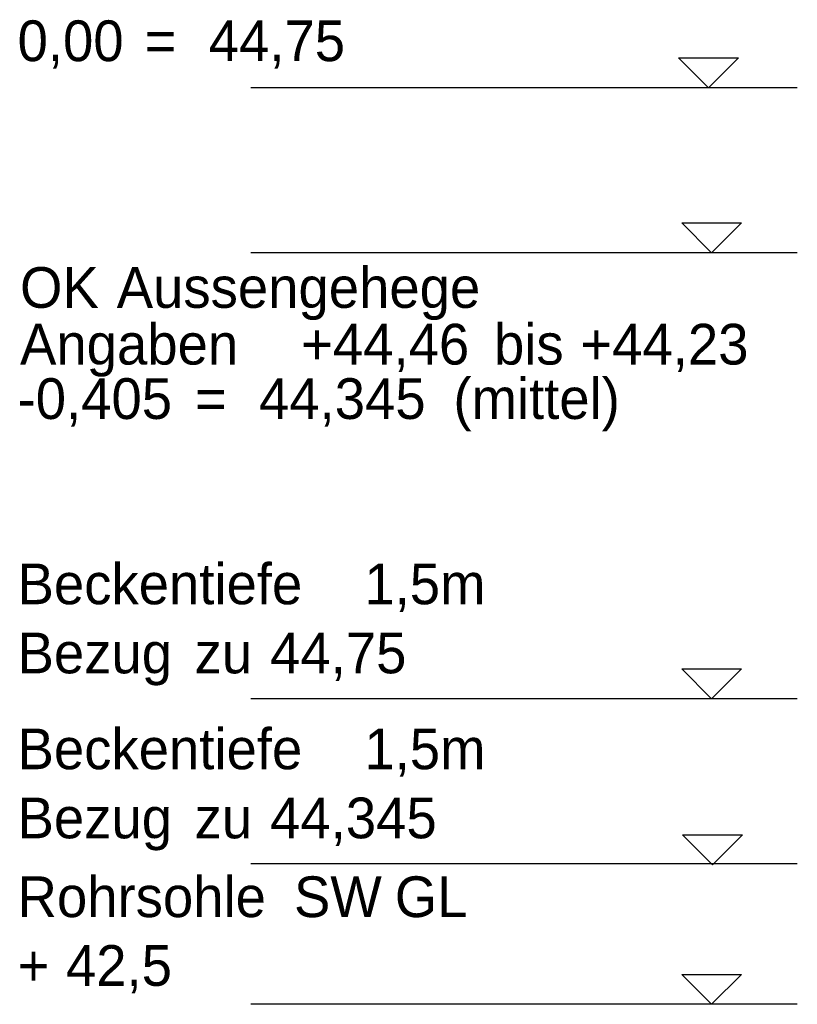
# Model space of a CAD drawing. Extents: x -94 to 1256, y 388 to 888.
# Tile 3 of 51: x -57 to -19, y 672 to 721. Entities that reach past the tile are written whole.
import ezdxf
from ezdxf.lldxf.tags import DXFTag

# ---------------------------------------------------------------- set-up
doc = ezdxf.new("R2010")
doc.units = 0
doc.layers.get('0').update_dxf_attribs({"lineweight": 25})
doc.layers.add('01AFU Allgemein Bemaßung', color=7, linetype='Continuous', lineweight=25)
doc.layers.add('X_Geometrie', color=7, linetype='Continuous', lineweight=25)
doc.styles.get("Standard").update_dxf_attribs({"font": 'arial.ttf'})
tags = doc.linetypes.add('ACAD_ISO02W100', pattern=[15, 12, -3]).pattern_tags.tags
tags[6:7] = [DXFTag(74, 4), DXFTag(75, 0), DXFTag(340, '0'), DXFTag(46, 0.0), DXFTag(50, 0.0), DXFTag(44, 0.0), DXFTag(45, 0.0)]
tags[4:5] = [DXFTag(74, 4), DXFTag(75, 0), DXFTag(340, '0'), DXFTag(46, 0.0), DXFTag(50, 0.0), DXFTag(44, 0.0), DXFTag(45, 0.0)]

# ---------------------------------------------------------------- blocks, each defined once
blk = doc.blocks.new('MText-A07F5X4BWF', base_point=(-56.801, 718.769))
at = {"color": 0, "linetype": 'ByBlock', "lineweight": -2, "ltscale": 0.13, "char_height": 2, "attachment_point": 1}
for s, insert in [('{\\fCentury Gothic;0,00}', (-56.801, 720.769)), ('{\\fCentury Gothic;44,75}', (-47.419, 720.769)), ('{\\fCentury Gothic;=}', (-50.563, 720.769))]:
    blk.add_mtext(s, dxfattribs=dict(at, insert=insert))
blk = doc.blocks.new('MText-A07F5X4DWF', base_point=(-56.68, 703.873))
at = {"color": 0, "linetype": 'ByBlock', "lineweight": -2, "ltscale": 0.13, "char_height": 2, "attachment_point": 1}
for s, insert in [('{\\fCentury Gothic;Angaben}', (-56.68, 705.873)), ('{\\fCentury Gothic;+44,46}', (-42.885, 705.873)), ('{\\fCentury Gothic;bis}', (-33.417, 705.873)), ('{\\fCentury Gothic;+44,23}', (-29.177, 705.873))]:
    blk.add_mtext(s, dxfattribs=dict(at, insert=insert))
blk = doc.blocks.new('MText-A07F5X4FWF', base_point=(-56.68, 706.657))
at = {"color": 0, "linetype": 'ByBlock', "lineweight": -2, "ltscale": 0.13, "char_height": 2, "attachment_point": 1}
for s, insert in [('{\\fCentury Gothic;OK}', (-56.68, 708.657)), ('{\\fCentury Gothic;Aussengehege}', (-51.934, 708.657))]:
    blk.add_mtext(s, dxfattribs=dict(at, insert=insert))
blk = doc.blocks.new('MText-A07F5X4HWF', base_point=(-56.801, 688.713))
at = {"color": 0, "linetype": 'ByBlock', "lineweight": -2, "ltscale": 0.13, "char_height": 2, "attachment_point": 1}
for s, insert in [('{\\fCentury Gothic;Beckentiefe}', (-56.801, 694.104)), ('{\\fCentury Gothic;1,5m}', (-39.779, 694.104)), ('{\\fCentury Gothic;Bezug}', (-56.801, 690.713)), ('{\\fCentury Gothic;44,75}', (-44.407, 690.713)), ('{\\fCentury Gothic;zu}', (-48.112, 690.713))]:
    blk.add_mtext(s, dxfattribs=dict(at, insert=insert))
blk = doc.blocks.new('MText-A07F5X4JWF', base_point=(-56.801, 673.369))
at = {"color": 0, "linetype": 'ByBlock', "lineweight": -2, "ltscale": 0.13, "char_height": 2, "attachment_point": 1}
for s, insert in [('{\\fCentury Gothic;Rohrsohle}', (-56.801, 678.744)), ('{\\fCentury Gothic;SW}', (-43.233, 678.744)), ('{\\fCentury Gothic;GL}', (-38.284, 678.744)), ('{\\fCentury Gothic;42,5}', (-54.428, 675.369)), ('{\\fCentury Gothic;+}', (-56.801, 675.369))]:
    blk.add_mtext(s, dxfattribs=dict(at, insert=insert))
blk = doc.blocks.new('MText-A07F5X4LWF', base_point=(-56.801, 701.201))
at = {"color": 0, "linetype": 'ByBlock', "lineweight": -2, "ltscale": 0.13, "char_height": 2, "attachment_point": 1}
for s, insert in [('{\\fCentury Gothic;(mittel)}', (-35.408, 703.201)), ('{\\fCentury Gothic;-0,405}', (-56.801, 703.201)), ('{\\fCentury Gothic;44,345}', (-44.952, 703.201)), ('{\\fCentury Gothic;=}', (-48.096, 703.201))]:
    blk.add_mtext(s, dxfattribs=dict(at, insert=insert))
blk = doc.blocks.new('MText-A07F5X4PWF', base_point=(-56.801, 680.613))
at = {"color": 0, "linetype": 'ByBlock', "lineweight": -2, "ltscale": 0.13, "char_height": 2, "attachment_point": 1}
for s, insert in [('{\\fCentury Gothic;Beckentiefe}', (-56.801, 686.004)), ('{\\fCentury Gothic;1,5m}', (-39.779, 686.004)), ('{\\fCentury Gothic;Bezug}', (-56.801, 682.613)), ('{\\fCentury Gothic;44,345}', (-44.407, 682.613)), ('{\\fCentury Gothic;zu}', (-48.112, 682.613))]:
    blk.add_mtext(s, dxfattribs=dict(at, insert=insert))

msp = doc.modelspace()

# ---------------------------------------------------------------- linework, layer by layer
at = {"layer": 'X_Geometrie', "ltscale": 0.25}
for p, q in [((-22.887, 717.463), (-24.354, 718.93)), ((-24.354, 718.93), (-21.42, 718.93)), ((-22.887, 717.463), (-21.42, 718.93)), ((-18.528, 717.463), (-45.344, 717.463)), ((-22.735, 709.363), (-24.202, 710.83)), ((-24.202, 710.83), (-21.268, 710.83)), ((-22.735, 709.363), (-21.268, 710.83)), ((-18.528, 709.363), (-45.344, 709.363)), ((-22.735, 687.463), (-24.202, 688.93)), ((-24.202, 688.93), (-21.268, 688.93)), ((-22.735, 687.463), (-21.268, 688.93)), ((-18.528, 687.463), (-45.344, 687.463)), ((-24.156, 680.782), (-21.222, 680.782)), ((-22.689, 679.315), (-24.156, 680.782)), ((-22.689, 679.315), (-21.222, 680.782)), ((-24.202, 673.93), (-21.268, 673.93)), ((-22.735, 672.463), (-24.202, 673.93)), ((-22.735, 672.463), (-21.268, 673.93)), ((-18.528, 672.463), (-45.344, 672.463))]:
    msp.add_line(p, q, dxfattribs=at)
at = {"layer": 'X_Geometrie', "linetype": 'ACAD_ISO02W100', "ltscale": 0.25}
msp.add_line((-18.528, 679.363), (-45.344, 679.363), dxfattribs=at)

# ---------------------------------------------------------------- block references
at = {"layer": '01AFU Allgemein Bemaßung', "color": 7, "lineweight": 13, "ltscale": 0.13}
for name, p in [('MText-A07F5X4BWF', (-56.801, 718.769)), ('MText-A07F5X4FWF', (-56.68, 706.657)), ('MText-A07F5X4DWF', (-56.68, 703.873)), ('MText-A07F5X4LWF', (-56.801, 701.201)), ('MText-A07F5X4HWF', (-56.801, 688.713)), ('MText-A07F5X4PWF', (-56.801, 680.613)), ('MText-A07F5X4JWF', (-56.801, 673.369))]:
    msp.add_blockref(name, p, dxfattribs=at)

doc.saveas('drawing.dxf')
